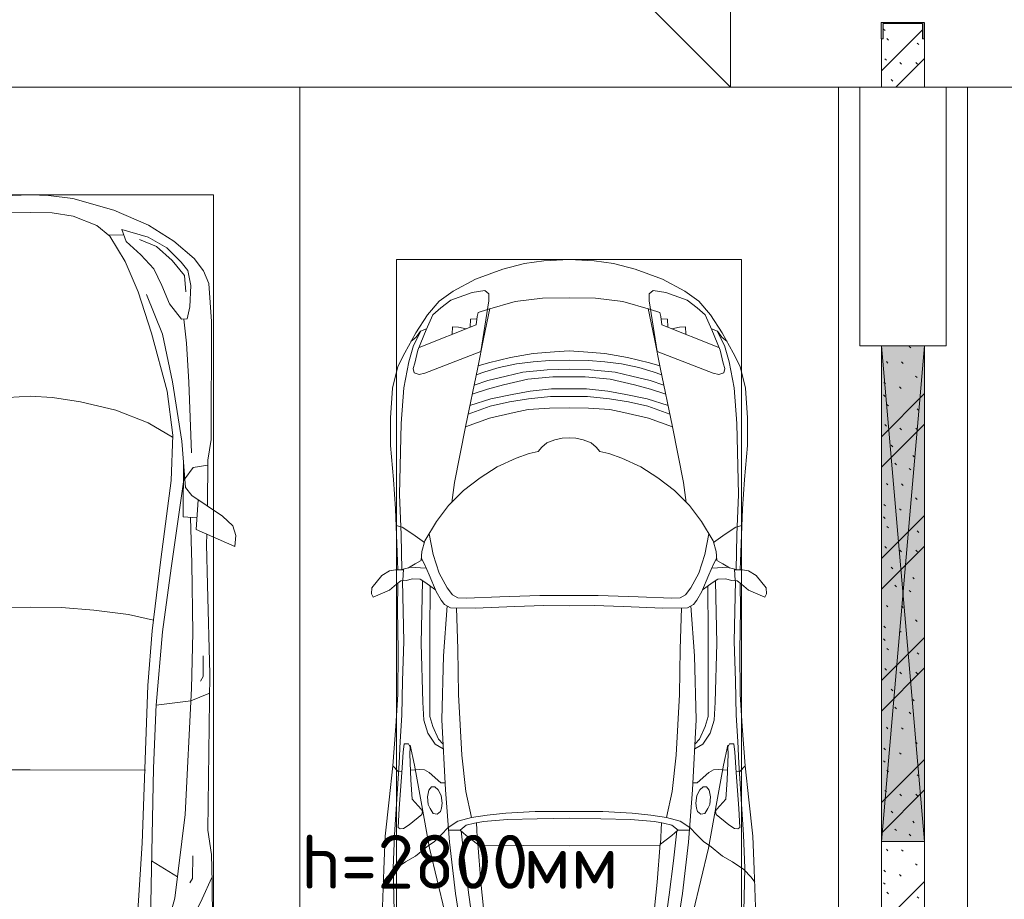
# Model space of a CAD drawing. Header units: millimetres. Extents: x -32229 to 192519, y -13689 to 125138.
# Tile 126 of 183: x 31136 to 35706, y 49182 to 53263. Entities that reach past the tile are written whole.
import ezdxf

# ---------------------------------------------------------------- set-up
doc = ezdxf.new("R2010")
doc.units = ezdxf.units.MM
for name, color, linetype, lineweight in [('A-DETL-GENF-OTLN', 7, 'Continuous', 18), ('A-FLOR-____-OTLN', 7, 'Continuous', 18), ('A-GLAZ-____-MCUT', 7, 'Continuous', 9), ('A-GLAZ-____-OTLN', 7, 'Continuous', 18), ('A-WALL-____-PATT', 7, 'Continuous', 40), ('C-PRKG-____-OTLN', 7, 'Continuous', 18), ('G-____-____-TEXT', 7, 'Continuous', 9), ('I-WALL-____-MCUT', 7, 'Continuous', 40), ('S-COLS-____-MCUT', 7, 'Continuous', 40), ('S-COLS-____-OTLN', 7, 'Continuous', 18)]:
    doc.layers.add(name, color=color, linetype=linetype, lineweight=lineweight)
doc.styles.add('ISOCPEUR', font='isocpeur.ttf', dxfattribs={"height": 250})
pattern_1 = [(135, (300.56, 377.28), (-565.6854, 6e-14), [10, -790]), (135, (349.8, 474.73), (-565.6854, 6e-14), [10, -790]), (135, (423.93, 473.06), (-565.6854, 6e-14), [10, -790]), (135, (229.92, 447.9), (-565.6854, 6e-14), [10, -790]), (135, (155.08, 447.9), (-565.6854, 6e-14), [10, -790]), (135, (114.9, 369.03), (-565.6854, 6e-14), [10, -790]), (135, (132.43, 285.8), (-565.6854, 6e-14), [10, -790]), (135, (214.66, 322), (-565.6854, 6e-14), [10, -790]), (135, (198.16, 261.88), (-565.6854, 6e-14), [10, -790]), (135, (45.2, 272.9), (-565.6854, 6e-14), [10, -790]), (135, (42.32, 336.16), (-565.6854, 6e-14), [10, -790]), (135, (92.26, 192.24), (-565.6854, 6e-14), [10, -790]), (135, (7.07, 149.2), (-565.6854, 6e-14), [10, -790]), (135, (80.6, 95.1), (-565.6854, 6e-14), [10, -790]), (135, (79.53, 36.94), (-565.6854, 6e-14), [10, -790]), (135, (153.87, 74.56), (-565.6854, 6e-14), [10, -790]), (135, (228.35, 124.8), (-565.6854, 6e-14), [10, -790]), (135, (279.75, 180.4), (-565.6854, 6e-14), [10, -790]), (135, (282.9, 31.63), (-565.6854, 6e-14), [10, -790]), (135, (377.38, 53.45), (-565.6854, 6e-14), [10, -790]), (135, (352.28, 102.7), (-565.6854, 6e-14), [10, -790]), (135, (354.05, 0), (-565.6854, 6e-14), [10, -790]), (135, (553.23, 16.45), (-565.6854, 6e-14), [10, -790]), (135, (542.38, 63.45), (-565.6854, 6e-14), [10, -790]), (135, (536.58, 239.3), (-565.6854, 6e-14), [10, -790]), (135, (475.85, 203.9), (-565.6854, 6e-14), [10, -790]), (135, (475.85, 316.54), (-565.6854, 6e-14), [10, -790]), (135, (520.8, 408.7), (-565.6854, 6e-14), [10, -790]), (135, (551.1, 470.8), (-565.6854, 6e-14), [10, -790]), (135, (235.25, 537.93), (-565.6854, 6e-14), [10, -790]), (135, (407.25, 547.65), (-565.6854, 6e-14), [10, -790]), (135, (94.5, 558.6), (-565.6854, 6e-14), [10, -790]), (135, (46.4, 532.3), (-565.6854, 6e-14), [10, -790]), (135, (85.56, 465.04), (-565.6854, 6e-14), [10, -790]), (135, (355.53, 181.14), (-565.6854, 6e-14), [10, -790]), (135, (362.23, 243.6), (-565.6854, 6e-14), [10, -790]), (135, (413.45, 344.1), (-565.6854, 6e-14), [10, -790]), (135, (286.3, 273.25), (-565.6854, 6e-14), [10, -790]), (135, (423.02, 263.72), (-565.6854, 6e-14), [10, -790]), (135, (162.94, 190.2), (-565.6854, 6e-14), [10, -790]), (135, (470.25, 120.93), (-565.6854, 6e-14), [10, -790]), (135, (484.48, 9.78), (-565.6854, 6e-14), [10, -790]), (45, (0, 212.13), (-565.6854, 0), []), (45, (212.13, 0), (-565.6854, 0), []), (45, (353.55, 0), (-565.6854, 0), []), (45, (0, 353.55), (-565.6854, 0), [])]

# ---------------------------------------------------------------- blocks, each defined once
blk = doc.blocks.new('АР_Машиноместо - 4900x2400_М__5300х2500_-V90--01 ЭЛ')
at = {"layer": 'A-DETL-GENF-OTLN', "color": 254, "lineweight": 13, "true_color": 0xd4d4d4}
for p, q in [((723.2, 3741.5), (786.9, 4128.3)), ((1776.8, 3741.5), (1713.1, 4128.3)), ((785.7, 3746.6), (819.4, 4000.8)), ((1714.3, 3746.6), (1680.6, 4000.8)), ((438.6, 3823.4), (434.2, 3623.7)), ((602.3, 3530.2), (673.6, 3827.1)), ((1897.7, 3530.2), (1826.4, 3827.1)), ((2061.4, 3823.4), (2065.8, 3623.7)), ((695.7, 3502.8), (723.2, 3741.5)), ((765.5, 3589.1), (785.7, 3746.6)), ((1734.5, 3589.1), (1714.3, 3746.6)), ((1804.3, 3502.8), (1776.8, 3741.5)), ((434.2, 3623.7), (439.5, 3468.5)), ((2065.8, 3623.7), (2060.5, 3468.5)), ((749.1, 3450.8), (765.5, 3589.1)), ((1750.9, 3450.8), (1734.5, 3589.1)), ((564, 3316.2), (602.3, 3530.2)), ((1936, 3316.2), (1897.7, 3530.2)), ((439.5, 3468.5), (462, 3136.6)), ((734.6, 3405.8), (688.5, 3435.5)), ((1765.4, 3405.8), (1811.5, 3435.5)), ((2060.5, 3468.5), (2038, 3136.6)), ((797.1, 3388.2), (734.6, 3405.8)), ((771.7, 3268.5), (797.1, 3388.2)), ((870, 3377.1), (797.1, 3388.2)), ((1630, 3377.1), (1702.9, 3388.2)), ((1702.9, 3388.2), (1765.4, 3405.8)), ((1728.3, 3268.5), (1702.9, 3388.2)), ((957.1, 3368.9), (870, 3377.1)), ((1093.5, 3360.7), (957.1, 3368.9)), ((1250, 3360.7), (1093.5, 3360.7)), ((1250, 3360.7), (1406.5, 3360.7)), ((1406.5, 3360.7), (1542.9, 3368.9)), ((1542.9, 3368.9), (1630, 3377.1)), ((532.7, 3145.9), (564, 3316.2)), ((1967.3, 3145.9), (1936, 3316.2)), ((752.8, 3099), (771.7, 3268.5)), ((1747.2, 3099), (1728.3, 3268.5)), ((462, 3136.6), (466.3, 3036.3)), ((512.5, 3053.2), (532.7, 3145.9)), ((1987.5, 3053.2), (1967.3, 3145.9)), ((2038, 3136.6), (2033.7, 3036.3)), ((629, 3048.1), (666.7, 3069.7)), ((737.8, 2818.3), (752.8, 3099)), ((1762.2, 2818.3), (1747.2, 3099)), ((1871, 3048.1), (1833.3, 3069.7)), ((466.3, 3036.3), (473.9, 2913.7)), ((595.2, 2997.9), (629, 3048.1)), ((1904.8, 2997.9), (1871, 3048.1)), ((2033.7, 3036.3), (2026.1, 2913.7)), ((575.7, 2937.4), (595.2, 2997.9)), ((1924.3, 2937.4), (1904.8, 2997.9)), ((571.6, 2853.3), (575.7, 2937.4)), ((1928.4, 2853.3), (1924.3, 2937.4)), ((473.9, 2913.7), (477.8, 2754.7)), ((2026.1, 2913.7), (2022.2, 2754.7)), ((564.4, 2580.5), (571.6, 2853.3)), ((1935.6, 2580.5), (1928.4, 2853.3)), ((733.8, 2606.7), (737.8, 2818.3)), ((1766.2, 2606.7), (1762.2, 2818.3)), ((477.8, 2754.7), (483.3, 2571.4)), ((2022.2, 2754.7), (2016.7, 2571.4)), ((728.4, 2415.7), (733.8, 2606.7)), ((1771.6, 2415.7), (1766.2, 2606.7)), ((483.3, 2571.4), (478, 2290)), ((570.6, 2291.4), (564.4, 2580.5)), ((1929.4, 2291.4), (1935.6, 2580.5)), ((2016.7, 2571.4), (2022, 2290)), ((471.8, 2077.7), (474.5, 2239.3)), ((2028.2, 2077.7), (2025.5, 2239.3)), ((462.8, 1889.5), (471.8, 2077.7)), ((2037.2, 1889.5), (2028.2, 2077.7)), ((470.9, 1561.4), (462.8, 1889.5)), ((2029.1, 1561.4), (2037.2, 1889.5)), ((483.4, 1395.6), (470.9, 1561.4)), ((2016.6, 1395.6), (2029.1, 1561.4)), ((507.4, 1274.3), (483.4, 1395.6)), ((1992.6, 1274.3), (2016.6, 1395.6)), ((527.9, 1198.6), (507.4, 1274.3)), ((1972.1, 1198.6), (1992.6, 1274.3)), ((561.7, 1132.1), (527.9, 1198.6)), ((818.8, 1102.9), (554, 1208.1)), ((1681.2, 1102.9), (1946, 1208.1)), ((1938.3, 1132.1), (1972.1, 1198.6)), ((709.1, 1112.7), (708.2, 1146.9)), ((1790.9, 1112.7), (1791.8, 1146.9)), ((737.7, 1113.6), (709.1, 1112.7)), ((772.6, 1121.3), (737.7, 1113.6)), ((792.9, 1076.2), (791.2, 1114.5)), ((824.1, 1063.7), (818.8, 1102.9)), ((1675.9, 1063.7), (1681.2, 1102.9)), ((1707.1, 1076.2), (1708.8, 1114.5)), ((1727.4, 1121.3), (1762.3, 1113.6)), ((1762.3, 1113.6), (1790.9, 1112.7)), ((823.3, 1074.4), (792.9, 1076.2)), ((827.7, 1045), (824.1, 1063.7)), ((1672.3, 1045), (1675.9, 1063.7)), ((1676.7, 1074.4), (1707.1, 1076.2)), ((871.3, 1031.9), (827.7, 1045)), ((1628.7, 1031.9), (1672.3, 1045))]:
    blk.add_line(p, q, dxfattribs=at)
at = {"layer": 'A-DETL-GENF-OTLN', "color": 253, "lineweight": 13, "true_color": 0xaaaaaa}
for p, q in [((863.9, 3917.5), (840.1, 3687.8)), ((1636.1, 3917.5), (1659.9, 3687.8)), ((384, 3802.9), (390.2, 3630)), ((2116, 3802.9), (2109.8, 3630)), ((403.8, 3665.5), (388.1, 3688.4)), ((438.6, 3629.8), (403.8, 3665.5)), ((840.1, 3687.8), (826.6, 3509.6)), ((1659.9, 3687.8), (1673.4, 3509.6)), ((2061.4, 3629.8), (2096.2, 3665.5)), ((2096.2, 3665.5), (2111.9, 3688.4)), ((390.2, 3630), (397.1, 3474.2)), ((491.4, 3594.2), (438.6, 3629.8)), ((2008.6, 3594.2), (2061.4, 3629.8)), ((2109.8, 3630), (2102.9, 3474.2)), ((537.9, 3567), (491.4, 3594.2)), ((598.3, 3518.6), (537.9, 3567)), ((1901.7, 3518.6), (1962.1, 3567)), ((1962.1, 3567), (2008.6, 3594.2)), ((1250, 3520.1), (827.2, 3517.2)), ((1250, 3520.1), (1672.8, 3517.2)), ((397.1, 3474.2), (415.7, 3305.9)), ((624.9, 3501.2), (598.3, 3518.6)), ((654.7, 3470.4), (624.9, 3501.2)), ((676.4, 3260.1), (695.7, 3502.8)), ((773.2, 3472.4), (825.6, 3512.1)), ((825.6, 3512.1), (821, 3413)), ((1674.4, 3512.1), (1679, 3413)), ((1726.8, 3472.4), (1674.4, 3512.1)), ((1823.6, 3260.1), (1804.3, 3502.8)), ((1845.3, 3470.4), (1875.1, 3501.2)), ((1875.1, 3501.2), (1901.7, 3518.6)), ((2102.9, 3474.2), (2084.3, 3305.9)), ((456.6, 3434.5), (466.2, 3441.1)), ((462.2, 3347.3), (456.6, 3434.5)), ((466.2, 3441.1), (481.5, 3439.1)), ((481.5, 3439.1), (508, 3422.8)), ((690.2, 3433.7), (654.7, 3470.4)), ((744.1, 3447.2), (691.3, 3447.2)), ((773, 3424.2), (744.1, 3447.2)), ((744.3, 3447), (773.2, 3472.4)), ((1755.7, 3447), (1726.8, 3472.4)), ((1727, 3424.2), (1755.7, 3447)), ((1755.7, 3447.2), (1808.7, 3447.2)), ((1809.8, 3433.7), (1845.3, 3470.4)), ((2018.5, 3439.1), (1992, 3422.8)), ((2033.8, 3441.1), (2018.5, 3439.1)), ((2043.4, 3434.5), (2033.8, 3441.1)), ((2037.8, 3347.3), (2043.4, 3434.5)), ((508, 3422.8), (566.8, 3375.1)), ((811.1, 3414.8), (773, 3424.2)), ((853.3, 3407.2), (811.1, 3414.8)), ((965.3, 3397.8), (853.3, 3407.2)), ((1102.5, 3394.3), (965.3, 3397.8)), ((1250, 3391.3), (1102.5, 3394.3)), ((1250, 3391.3), (1397.5, 3394.3)), ((1397.5, 3394.3), (1534.7, 3397.8)), ((1534.7, 3397.8), (1646.7, 3407.2)), ((1646.7, 3407.2), (1688.9, 3414.8)), ((1688.9, 3414.8), (1727, 3424.2)), ((1992, 3422.8), (1933.2, 3375.1)), ((474.8, 3179.9), (462.2, 3347.3)), ((564.6, 3349.7), (522.2, 3303.2)), ((569.7, 3360.7), (564.6, 3349.7)), ((566.8, 3375.1), (569.7, 3360.7)), ((597.1, 3327.4), (605.2, 3346.8)), ((605.2, 3346.8), (620, 3369.3)), ((620, 3369.3), (638.7, 3372.5)), ((638.7, 3372.5), (654.1, 3360.7)), ((654.1, 3360.7), (658.7, 3344.5)), ((658.7, 3344.5), (661.1, 3321.2)), ((1841.3, 3344.5), (1838.9, 3321.2)), ((1845.9, 3360.7), (1841.3, 3344.5)), ((1861.3, 3372.5), (1845.9, 3360.7)), ((1880, 3369.3), (1861.3, 3372.5)), ((1894.8, 3346.8), (1880, 3369.3)), ((1902.9, 3327.4), (1894.8, 3346.8)), ((1933.2, 3375.1), (1930.3, 3360.7)), ((1930.3, 3360.7), (1935.4, 3349.7)), ((1935.4, 3349.7), (1977.8, 3303.2)), ((2025.2, 3179.9), (2037.8, 3347.3)), ((415.7, 3305.9), (432.8, 3149.3)), ((522.2, 3303.2), (515.3, 3213.7)), ((593.6, 3292.5), (597.1, 3327.4)), ((599.8, 3262.3), (593.6, 3292.5)), ((661.1, 3321.2), (657.2, 3286.3)), ((1838.9, 3321.2), (1842.8, 3286.3)), ((1900.2, 3262.3), (1906.4, 3292.5)), ((1906.4, 3292.5), (1902.9, 3327.4)), ((1977.8, 3303.2), (1984.7, 3213.7)), ((2084.3, 3305.9), (2067.1, 3148.3)), ((612.1, 3245.7), (599.8, 3262.3)), ((626.8, 3246.1), (612.1, 3245.7)), ((643.2, 3259.9), (626.8, 3246.1)), ((657.2, 3286.3), (643.2, 3259.9)), ((659.3, 2936), (676.4, 3260.1)), ((1840.7, 2936), (1823.6, 3260.1)), ((1842.8, 3286.3), (1856.8, 3259.9)), ((1856.8, 3259.9), (1873.2, 3246.1)), ((1873.2, 3246.1), (1887.9, 3245.7)), ((1887.9, 3245.7), (1900.2, 3262.3)), ((515.3, 3213.7), (510.9, 3094.6)), ((654.5, 3228.1), (601.7, 3179.4)), ((674.6, 3227.6), (654.5, 3228.1)), ((1825.4, 3227.6), (1845.5, 3228.1)), ((1845.5, 3228.1), (1898.3, 3179.4)), ((1984.7, 3213.7), (1989.1, 3094.6)), ((456.9, 3174.2), (432.9, 3148.3)), ((475.2, 3173.5), (456.9, 3174.2)), ((480.8, 3085), (474.8, 3179.9)), ((558.4, 3165.4), (513.6, 3168)), ((579.5, 3167.7), (558.4, 3165.4)), ((601.7, 3179.4), (579.5, 3167.7)), ((1898.3, 3179.4), (1920.5, 3167.7)), ((1920.5, 3167.7), (1941.6, 3165.4)), ((1941.6, 3165.4), (1986.4, 3168)), ((2019.2, 3085), (2025.2, 3179.9)), ((2024.8, 3173.5), (2043.1, 3174.2)), ((2043.1, 3174.2), (2067.1, 3148.3)), ((432.8, 3149.3), (446, 2964.8)), ((2067.2, 3149.3), (2054, 2964.8)), ((485.6, 3046.1), (480.8, 3085)), ((510.9, 3094.6), (512.2, 3061.4)), ((1989.1, 3094.6), (1987.8, 3061.4)), ((2014.4, 3046.1), (2019.2, 3085)), ((504.5, 3046.6), (485.6, 3046.1)), ((512.2, 3061.4), (504.5, 3046.6)), ((643.6, 3024.6), (618.7, 2966.7)), ((665.1, 3046.1), (643.6, 3024.6)), ((1834.9, 3046.1), (1856.4, 3024.6)), ((1856.4, 3024.6), (1881.3, 2966.7)), ((1987.8, 3061.4), (1995.5, 3046.6)), ((1995.5, 3046.6), (2014.4, 3046.1)), ((446, 2964.8), (456.1, 2818.3)), ((618.7, 2966.7), (604.4, 2919.4)), ((667.8, 2638.3), (659.3, 2936)), ((1832.2, 2638.3), (1840.7, 2936)), ((1881.3, 2966.7), (1895.6, 2919.4)), ((2054, 2964.8), (2043.9, 2818.3)), ((604.4, 2919.4), (604.4, 2850.8)), ((1895.6, 2919.4), (1895.6, 2850.8)), ((604.4, 2850.8), (603.5, 2534.3)), ((1895.6, 2850.8), (1896.5, 2534.3)), ((456.1, 2818.3), (456.8, 2613.6)), ((2043.9, 2818.3), (2043.2, 2613.6)), ((456.8, 2613.6), (454.5, 2423.6)), ((684.8, 2406.5), (667.8, 2638.3)), ((1815.2, 2406.5), (1832.2, 2638.3)), ((2043.2, 2613.6), (2045.5, 2423.6)), ((603.5, 2534.3), (606.1, 2314.9)), ((1896.5, 2534.3), (1893.9, 2314.9)), ((454.5, 2423.6), (456, 2301.1)), ((2045.5, 2423.6), (2044, 2301.1)), ((656.7, 2380.3), (633.8, 2340.5)), ((672.8, 2399.7), (656.7, 2380.3)), ((700.6, 2415.4), (672.8, 2399.7)), ((813.8, 2416.7), (700.6, 2415.4)), ((999.2, 2409.3), (813.8, 2416.7)), ((1132.7, 2404.6), (999.2, 2409.3)), ((1250, 2406.6), (1132.7, 2404.6)), ((1250, 2406.6), (1367.3, 2404.6)), ((1367.3, 2404.6), (1500.8, 2409.3)), ((1500.8, 2409.3), (1686.2, 2416.7)), ((1686.2, 2416.7), (1799.4, 2415.4)), ((1799.4, 2415.4), (1827.2, 2399.7)), ((1827.2, 2399.7), (1843.3, 2380.3)), ((1843.3, 2380.3), (1866.2, 2340.5)), ((341.2, 2366.2), (333.1, 2350.6)), ((333.1, 2350.6), (335.2, 2322.3)), ((384.4, 2347.9), (341.2, 2366.2)), ((417.4, 2333.8), (384.4, 2347.9)), ((449.8, 2306.1), (417.4, 2333.8)), ((630.6, 2332.9), (580.6, 2296)), ((633.8, 2340.5), (600.8, 2263)), ((710, 2355.4), (685.1, 2322.3)), ((734.3, 2368.8), (710, 2355.4)), ((772.7, 2371.5), (734.3, 2368.8)), ((929.1, 2364.1), (772.7, 2371.5)), ((1115.2, 2358.7), (929.1, 2364.1)), ((1250, 2357.8), (1115.2, 2358.7)), ((1250, 2357.8), (1384.8, 2358.7)), ((1384.8, 2358.7), (1570.9, 2364.1)), ((1570.9, 2364.1), (1727.3, 2371.5)), ((1727.3, 2371.5), (1765.7, 2368.8)), ((1765.7, 2368.8), (1790, 2355.4)), ((1790, 2355.4), (1814.9, 2322.3)), ((1866.2, 2340.5), (1899.2, 2263)), ((1869.4, 2332.9), (1919.4, 2296)), ((2050.2, 2306.1), (2082.6, 2333.8)), ((2082.6, 2333.8), (2115.6, 2347.9)), ((2115.6, 2347.9), (2158.8, 2366.2)), ((2158.8, 2366.2), (2166.9, 2350.6)), ((2166.9, 2350.6), (2164.8, 2322.3)), ((335.2, 2322.3), (381.7, 2266.4)), ((470, 2290), (449.8, 2306.1)), ((493.6, 2288.6), (470, 2290)), ((482, 2235.6), (479.1, 2288.7)), ((523.3, 2281.2), (493.6, 2288.6)), ((580.6, 2296), (559, 2282.6)), ((685.1, 2322.3), (647.3, 2254.2)), ((1814.9, 2322.3), (1852.7, 2254.2)), ((1919.4, 2296), (1941, 2282.6)), ((1976.7, 2281.2), (2006.4, 2288.6)), ((2006.4, 2288.6), (2030, 2290)), ((2018, 2235.6), (2020.9, 2288.7)), ((2030, 2290), (2050.2, 2306.1)), ((2164.8, 2322.3), (2118.3, 2266.4)), ((381.7, 2266.4), (417.4, 2243.4)), ((417.4, 2243.4), (445.1, 2238.7)), ((445.1, 2238.7), (481.8, 2239.5)), ((505.1, 2230), (467.5, 2239.2)), ((559, 2282.6), (523.3, 2281.2)), ((600.8, 2263), (579.9, 2213.8)), ((647.3, 2254.2), (619.7, 2168.6)), ((1852.7, 2254.2), (1880.3, 2168.6)), ((1899.2, 2263), (1920.1, 2213.8)), ((1941, 2282.6), (1976.7, 2281.2)), ((1994.9, 2230), (2032.5, 2239.2)), ((2054.9, 2238.7), (2018.2, 2239.5)), ((2082.6, 2243.4), (2054.9, 2238.7)), ((2118.3, 2266.4), (2082.6, 2243.4)), ((453, 2159.1), (455, 2238.9)), ((536.7, 2211.8), (505.1, 2230)), ((586.6, 2231.3), (510.1, 2227.1)), ((564.3, 2195.4), (536.7, 2211.8)), ((567.1, 2153.8), (564.3, 2195.4)), ((579.9, 2213.8), (564.9, 2186.5)), ((1913.4, 2231.3), (1989.9, 2227.1)), ((1920.1, 2213.8), (1935.1, 2186.5)), ((1932.9, 2153.8), (1935.7, 2195.4)), ((1935.7, 2195.4), (1963.3, 2211.8)), ((1963.3, 2211.8), (1994.9, 2230)), ((2047, 2159.1), (2045, 2238.9)), ((444.9, 1956.8), (453, 2159.1)), ((580.7, 2105.7), (567.1, 2153.8)), ((619.7, 2168.6), (600.3, 2072.7)), ((1880.3, 2168.6), (1899.7, 2072.7)), ((1919.3, 2105.7), (1932.9, 2153.8)), ((2055.1, 1956.8), (2047, 2159.1)), ((578.8, 2112.6), (525.5, 2074.6)), ((634.6, 2015), (580.7, 2105.7)), ((1865.4, 2015), (1919.3, 2105.7)), ((1921.2, 2112.6), (1974.5, 2074.6)), ((525.5, 2074.6), (475.1, 2041)), ((1974.5, 2074.6), (2024.9, 2041)), ((475.1, 2041), (447.5, 2034.4)), ((690.7, 1941.6), (634.6, 2015)), ((1809.3, 1941.6), (1865.4, 2015)), ((2024.9, 2041), (2052.5, 2034.4)), ((434.8, 1820.7), (444.9, 1956.8)), ((761.1, 1871.7), (690.7, 1941.6)), ((718.3, 1834.2), (705.7, 1926.7)), ((1738.9, 1871.7), (1809.3, 1941.6)), ((1781.7, 1834.2), (1794.3, 1926.7)), ((2065.2, 1820.7), (2055.1, 1956.8)), ((770, 1576.5), (718.3, 1834.2)), ((837.5, 1812.1), (761.1, 1871.7)), ((1662.5, 1812.1), (1738.9, 1871.7)), ((1730, 1576.5), (1781.7, 1834.2)), ((422, 1662.9), (434.8, 1820.7)), ((917, 1761.1), (837.5, 1812.1)), ((1583, 1761.1), (1662.5, 1812.1)), ((2078, 1662.9), (2065.2, 1820.7)), ((1004.2, 1721.4), (917, 1761.1)), ((1495.8, 1721.4), (1583, 1761.1)), ((1064.9, 1700.5), (1004.2, 1721.4)), ((1107.2, 1689.8), (1064.9, 1700.5)), ((1392.8, 1689.8), (1435.1, 1700.5)), ((1435.1, 1700.5), (1495.8, 1721.4)), ((422, 1534.1), (422, 1662.9)), ((1123.5, 1670.9), (1107.2, 1689.8)), ((1147.5, 1650.5), (1123.5, 1670.9)), ((1184.7, 1635.7), (1147.5, 1650.5)), ((1315.3, 1635.7), (1352.5, 1650.5)), ((1352.5, 1650.5), (1376.5, 1670.9)), ((1376.5, 1670.9), (1392.8, 1689.8)), ((2078, 1534.1), (2078, 1662.9)), ((1217.8, 1629.1), (1184.7, 1635.7)), ((1217.8, 1629.1), (1250, 1626.8)), ((1282.2, 1629.1), (1250, 1626.8)), ((1282.2, 1629.1), (1315.3, 1635.7)), ((826.8, 1300.9), (770, 1576.5)), ((881.7, 1536.4), (770, 1576.5)), ((1618.3, 1536.4), (1730, 1576.5)), ((1673.2, 1300.9), (1730, 1576.5)), ((430.8, 1396.6), (422, 1534.1)), ((884.3, 1480.8), (782, 1518.1)), ((994.9, 1509.3), (881.7, 1536.4)), ((1060, 1496.1), (994.9, 1509.3)), ((1440, 1496.1), (1505.1, 1509.3)), ((1505.1, 1509.3), (1618.3, 1536.4)), ((1615.7, 1480.8), (1718, 1518.1)), ((2069.2, 1396.6), (2078, 1534.1)), ((887, 1446.5), (790.4, 1477.3)), ((973.4, 1459.7), (884.3, 1480.8)), ((1159.3, 1489.1), (1060, 1496.1)), ((1250, 1488.3), (1159.3, 1489.1)), ((1250, 1488.3), (1340.7, 1489.1)), ((1340.7, 1489.1), (1440, 1496.1)), ((1526.6, 1459.7), (1615.7, 1480.8)), ((1613, 1446.5), (1709.6, 1477.3)), ((871.4, 1401.1), (800.5, 1424.6)), ((986.2, 1425.6), (887, 1446.5)), ((1061.9, 1445.7), (973.4, 1459.7)), ((1070, 1410.4), (986.2, 1425.6)), ((1163.9, 1435.1), (1061.9, 1445.7)), ((1250, 1435.1), (1163.9, 1435.1)), ((1250, 1435.1), (1336.1, 1435.1)), ((1336.1, 1435.1), (1438.1, 1445.7)), ((1430, 1410.4), (1513.8, 1425.6)), ((1438.1, 1445.7), (1526.6, 1459.7)), ((1513.8, 1425.6), (1613, 1446.5)), ((1628.6, 1401.1), (1699.5, 1424.6)), ((455.7, 1296.1), (430.8, 1396.6)), ((873.8, 1361.2), (809.9, 1383.1)), ((945.3, 1380.6), (871.4, 1401.1)), ((1059, 1354.8), (945.3, 1380.6)), ((1168.3, 1399.8), (1070, 1410.4)), ((1250, 1400.1), (1168.3, 1399.8)), ((1250, 1400.1), (1331.7, 1399.8)), ((1331.7, 1399.8), (1430, 1410.4)), ((1441, 1354.8), (1554.7, 1380.6)), ((1554.7, 1380.6), (1628.6, 1401.1)), ((1626.2, 1361.2), (1690.1, 1383.1)), ((2044.3, 1296.1), (2069.2, 1396.6)), ((527.2, 1305.2), (531.8, 1326)), ((531.8, 1326), (554.4, 1333.3)), ((554.4, 1333.3), (580.7, 1327.1)), ((580.7, 1327.1), (841.1, 1225.9)), ((859.1, 1321.2), (819.9, 1334.4)), ((958.3, 1341.1), (873.8, 1361.2)), ((1035, 1323.2), (958.3, 1341.1)), ((1174.5, 1344.2), (1059, 1354.8)), ((1250, 1344.9), (1174.5, 1344.2)), ((1250, 1344.9), (1325.5, 1344.2)), ((1325.5, 1344.2), (1441, 1354.8)), ((1465, 1323.2), (1541.7, 1341.1)), ((1541.7, 1341.1), (1626.2, 1361.2)), ((1640.9, 1321.2), (1680.1, 1334.4)), ((1919.3, 1327.1), (1658.9, 1225.9)), ((1945.6, 1333.3), (1919.3, 1327.1)), ((1968.2, 1326), (1945.6, 1333.3)), ((1972.8, 1305.2), (1968.2, 1326)), ((487.4, 1232.1), (455.7, 1296.1)), ((535, 1280.6), (527.2, 1305.2)), ((548.2, 1220.1), (535, 1280.6)), ((853.8, 1167.4), (826.8, 1300.9)), ((876.3, 1278.7), (828.3, 1293.7)), ((925.2, 1301.6), (859.1, 1321.2)), ((1007.1, 1283.7), (925.2, 1301.6)), ((1083.6, 1274.6), (1007.1, 1283.7)), ((1148.3, 1312.4), (1035, 1323.2)), ((1250, 1309.3), (1148.3, 1312.4)), ((1250, 1309.3), (1351.7, 1312.4)), ((1351.7, 1312.4), (1465, 1323.2)), ((1416.4, 1274.6), (1492.9, 1283.7)), ((1492.9, 1283.7), (1574.8, 1301.6)), ((1574.8, 1301.6), (1640.9, 1321.2)), ((1623.7, 1278.7), (1671.7, 1293.7)), ((1646.2, 1167.4), (1673.2, 1300.9)), ((1951.8, 1220.1), (1965, 1280.6)), ((1965, 1280.6), (1972.8, 1305.2)), ((2012.6, 1232.1), (2044.3, 1296.1)), ((978.6, 1254.6), (876.3, 1278.7)), ((1084.1, 1236), (978.6, 1254.6)), ((1159.1, 1267.9), (1083.6, 1274.6)), ((1182.5, 1227.5), (1084.1, 1236)), ((1250, 1266.6), (1159.1, 1267.9)), ((1250, 1266.6), (1340.9, 1267.9)), ((1317.5, 1227.5), (1415.9, 1236)), ((1340.9, 1267.9), (1416.4, 1274.6)), ((1415.9, 1236), (1521.4, 1254.6)), ((1521.4, 1254.6), (1623.7, 1278.7)), ((539.3, 1140.4), (487.4, 1232.1)), ((586.9, 1126.3), (548.2, 1220.1)), ((841.1, 1225.9), (877.7, 991.4)), ((1250, 1223.7), (1182.5, 1227.5)), ((1250, 1223.7), (1317.5, 1227.5)), ((1658.9, 1225.9), (1622.3, 991.4)), ((1913.1, 1126.3), (1951.8, 1220.1)), ((1960.7, 1140.4), (2012.6, 1232.1)), ((540.4, 1159.6), (516.2, 1180.5)), ((561.3, 1132.6), (540.4, 1159.6)), ((882.6, 1027.5), (853.8, 1167.4)), ((1617.4, 1027.5), (1646.2, 1167.4)), ((1938.7, 1132.6), (1959.6, 1159.6)), ((1959.6, 1159.6), (1983.8, 1180.5)), ((593.2, 1056.8), (539.3, 1140.4)), ((589, 1121.6), (561.3, 1132.6)), ((617.9, 1057.3), (586.9, 1126.3)), ((1882.1, 1057.3), (1913.1, 1126.3)), ((1906.8, 1056.8), (1960.7, 1140.4)), ((1911, 1121.6), (1938.7, 1132.6)), ((647.2, 992.8), (593.2, 1056.8)), ((654.7, 1024.4), (617.9, 1057.3)), ((1845.3, 1024.4), (1882.1, 1057.3)), ((1852.8, 992.8), (1906.8, 1056.8)), ((700.9, 989.1), (655, 1024.3)), ((1000.2, 994.5), (871.4, 1031.3)), ((1499.8, 994.5), (1628.6, 1031.3)), ((1799.1, 989.1), (1845, 1024.3)), ((711.9, 946.2), (647.2, 992.8)), ((800.1, 952.6), (700.9, 989.1)), ((877.7, 991.4), (877.7, 958.9)), ((1127.4, 979.8), (1000.2, 994.5)), ((1250, 977.6), (1127.4, 979.8)), ((1250, 977.6), (1372.6, 979.8)), ((1372.6, 979.8), (1499.8, 994.5)), ((1622.3, 991.4), (1622.3, 958.9)), ((1699.9, 952.6), (1799.1, 989.1)), ((1788.1, 946.2), (1852.8, 992.8)), ((815.8, 891), (711.9, 946.2)), ((859, 944.1), (800.1, 952.6)), ((877.7, 958.9), (859, 944.1)), ((1622.3, 958.9), (1641, 944.1)), ((1641, 944.1), (1699.9, 952.6)), ((1684.2, 891), (1788.1, 946.2)), ((943.3, 845.1), (815.8, 891)), ((1556.7, 845.1), (1684.2, 891)), ((1044.2, 818.6), (943.3, 845.1)), ((1455.8, 818.6), (1556.7, 845.1)), ((1132.7, 806), (1044.2, 818.6)), ((1250, 800), (1132.7, 806)), ((1250, 800), (1367.3, 806)), ((1367.3, 806), (1455.8, 818.6))]:
    blk.add_line(p, q, dxfattribs=at)
at = {"layer": 'C-PRKG-____-OTLN', "color": 253, "lineweight": 13, "true_color": 0xaaaaaa}
for p, q in [((0, 0), (0, 4400.3)), ((450, 800), (450, 4400.3)), ((2050, 800), (2050, 4400.3)), ((2500, 0), (2500, 4400.3)), ((450, 800), (2050, 800)), ((2500, 0), (0, 0))]:
    blk.add_line(p, q, dxfattribs=at)
blk = doc.blocks.new('АР_Машиноместо - 5300x2500_С-V89--01 ЭЛ')
at = {"layer": 'A-DETL-GENF-OTLN', "color": 253, "lineweight": 13, "true_color": 0xaaaaaa}
for p, q in [((1250, -500), (1165.1, -503.1)), ((1250, -500), (1334.9, -503.1)), ((1334.9, -503.1), (1447.4, -517.5)), ((1447.4, -517.5), (1638.2, -571.6)), ((1250, -581.6), (1148.8, -583)), ((1250, -581.6), (1351.2, -583)), ((1351.2, -583), (1449.3, -599.4)), ((1638.2, -571.6), (1798.2, -640.4)), ((1449.3, -599.4), (1558.6, -642.2)), ((1558.6, -642.2), (1618.5, -691.6)), ((1695.5, -715.7), (1675.4, -660.9)), ((1675.4, -660.9), (1796.5, -696.4)), ((1798.2, -640.4), (1915.6, -714.6)), ((1611.6, -685.9), (1684.8, -686.6)), ((1618.5, -691.6), (1690.9, -809.4)), ((1762.5, -778.3), (1695.5, -715.7)), ((1796.5, -696.4), (1883.5, -746.4)), ((1915.6, -714.6), (2011, -795.6)), ((1883.5, -746.4), (1950, -812.3)), ((1690.9, -809.4), (1750.8, -950.3)), ((1822.6, -843.7), (1762.5, -778.3)), ((1950, -812.3), (1980.9, -851.5)), ((2011, -795.6), (2054.1, -853.1)), ((1860.9, -920), (1822.6, -843.7)), ((1980.9, -851.5), (1994.3, -920)), ((2054.1, -853.1), (2079.1, -910.7)), ((2079.1, -910.7), (2090.5, -1087)), ((1750.8, -950.3), (1812.6, -1141)), ((1896.6, -1004.8), (1860.9, -920)), ((1994.3, -920), (1989.8, -1018.7)), ((1951.5, -1076.2), (1896.6, -1004.8)), ((1989.8, -1018.7), (1978.5, -1074.5)), ((1978.5, -1074.5), (1951.5, -1076.2)), ((2090.5, -1087), (2089.4, -1634.2)), ((1812.6, -1141), (1884.6, -1410.3)), ((1884.6, -1410.3), (1910.6, -1615.5)), ((1146.9, -1439.4), (1250, -1434.1)), ((1353.1, -1439.4), (1250, -1434.1)), ((1483.4, -1459.9), (1353.1, -1439.4)), ((1647.2, -1499), (1483.4, -1459.9)), ((1796.4, -1557.1), (1647.2, -1499)), ((1909.6, -1624.3), (1796.4, -1557.1)), ((1910.6, -1615.5), (1904.2, -1824.8)), ((1953.5, -1642.6), (1969.4, -1857.6)), ((2089.4, -1634.2), (2073.5, -1730.9)), ((1959.1, -1993.7), (1960.2, -1733.1)), ((2073.5, -1730.9), (2072.5, -1943)), ((1966.4, -1816.8), (2005, -1765.3)), ((2005, -1765.3), (2073.4, -1753.4)), ((1904.2, -1824.8), (1855.4, -2191.8)), ((1903, -2231), (1965, -1798.3)), ((1969.4, -1857.6), (1999.4, -1894.5)), ((1999.4, -1894.5), (2142.2, -1990.1)), ((2020.1, -2052.9), (2029, -1914.3)), ((1959.1, -1993.7), (2023.7, -1997.9)), ((1994.1, -1996), (2000, -2210.1)), ((2142.2, -1990.1), (2190.5, -2036.1)), ((2198.6, -2130.5), (2020.1, -2052.9)), ((2190.5, -2036.1), (2203.2, -2079.9)), ((2067.7, -2119.9), (2069.3, -2073.9)), ((2203.2, -2079.9), (2198.6, -2130.5)), ((2071.8, -2308.5), (2067.7, -2119.9)), ((1855.4, -2191.8), (1815.8, -2522.3)), ((1863.4, -2526.5), (1903, -2231)), ((2000, -2210.1), (2004.3, -2532.3)), ((2082.5, -2723), (2071.8, -2308.5)), ((1815.8, -2522.3), (1795.1, -2775.5)), ((1863.4, -2526.5), (1834.2, -2867.4)), ((2004.3, -2532.3), (1998.6, -2789.7)), ((2052.2, -2638.7), (2052.2, -2733.7)), ((2052.2, -2733.7), (2040.3, -2756.2)), ((2073.5, -3446.8), (2082.5, -2723)), ((1795.1, -2775.5), (1768.8, -3507.6)), ((1998.6, -2789.7), (1969.1, -3374.8)), ((1994.9, -2846.9), (2079.1, -2813.3)), ((1834.4, -2864.6), (1821.3, -3159.5)), ((1834.2, -2867.4), (1994.9, -2846.9)), ((1821.3, -3159.5), (1810.7, -3705.5)), ((1969.1, -3374.8), (1921.3, -3762.9)), ((2090.5, -3560), (2073.5, -3446.8)), ((1768.8, -3507.6), (1747.8, -3845.6)), ((2094.4, -3688.5), (2090.5, -3560)), ((1812.9, -3588.8), (1933.5, -3663.9)), ((2004.5, -3566.1), (2003.2, -3671.6)), ((2003.2, -3671.6), (1989.9, -3691.5)), ((2091.8, -3667), (2046.9, -3766.3)), ((2096.6, -3968), (2094.4, -3688.5)), ((1810.7, -3705.5), (1800.3, -4345.5)), ((1921.3, -3762.9), (1861.3, -3975.4)), ((2046.9, -3766.3), (2021.6, -3819.3))]:
    blk.add_line(p, q, dxfattribs=at)
at = {"layer": 'A-DETL-GENF-OTLN', "color": 254, "lineweight": 13, "true_color": 0xd4d4d4}
for p, q in [((1757.4, -707.8), (1835.3, -739.9)), ((1835.3, -739.9), (1908.3, -805)), ((1908.3, -805), (1965.5, -874.4)), ((1965.5, -874.4), (1971.9, -949.5)), ((1789.8, -962.8), (1863.3, -1146)), ((1962.6, -1076.1), (1975.1, -1188.6)), ((1863.3, -1146), (1909.7, -1367.8)), ((1975.1, -1188.6), (1986.1, -1368.9)), ((1909.7, -1367.8), (1953.5, -1642.6)), ((1986.1, -1368.9), (1997.7, -1696.3)), ((1105.5, -2413.7), (1250, -2412.9)), ((1394.5, -2413.7), (1250, -2412.9)), ((1544.3, -2426.8), (1394.5, -2413.7)), ((1705.4, -2446), (1544.3, -2426.8)), ((1822.1, -2473), (1705.4, -2446)), ((715.1, -3168.3), (1250, -3167.3)), ((1784.9, -3168.3), (1250, -3167.3))]:
    blk.add_line(p, q, dxfattribs=at)
at = {"layer": 'C-PRKG-____-OTLN', "color": 253, "lineweight": 13, "true_color": 0xaaaaaa}
for p, q in [((2500, 0), (0, 0)), ((2500, 0), (2500, -4400.3)), ((400, -500), (2100, -500)), ((2100, -500), (2100, -4400.3))]:
    blk.add_line(p, q, dxfattribs=at)
blk = doc.blocks.new('АР_Машиноместо - 4900x2400_М__5300х2500_-V92--01 ЭЛ')
at = {"layer": 'C-PRKG-____-OTLN', "color": 253, "lineweight": 13, "true_color": 0xaaaaaa}
for p, q in [((2500, 0), (0, 0)), ((0, 0), (0, -4400.3))]:
    blk.add_line(p, q, dxfattribs=at)
blk = doc.blocks.new('АР_Отверстие прямоугольное - ОВВ-4898534--01 ЭЛ')
at = {"layer": 'A-GLAZ-____-OTLN', "lineweight": 13, "true_color": 0xf0f0f0}
blk.add_hatch(color=7, dxfattribs=at).paths.add_polyline_path([(1275, 100), (-1025, 100), (-1025, -100), (1275, -100)])
at = {"layer": 'A-GLAZ-____-MCUT', "color": 253, "lineweight": 13, "true_color": 0xaaaaaa}
for p, q in [((-1025, 100), (-1025, -100)), ((1275, 100), (1275, -100))]:
    blk.add_line(p, q, dxfattribs=at)
at = {"layer": 'A-GLAZ-____-OTLN', "color": 253, "lineweight": 5, "true_color": 0xaaaaaa}
for p, q in [((1275, 100), (-1025, -100)), ((-1025, 100), (1275, -100))]:
    blk.add_line(p, q, dxfattribs=at)
at = {"layer": 'A-GLAZ-____-OTLN', "color": 253, "lineweight": 13, "true_color": 0xaaaaaa}
for p, q in [((1275, 100), (-1025, 100)), ((-1025, 100), (-1025, -100)), ((1275, -100), (1275, 100)), ((-1025, -100), (1275, -100))]:
    blk.add_line(p, q, dxfattribs=at)
blk = doc.blocks.new('АР_Фахверк_ _Швеллер полки параллельные_ - 20П-6181214--01 ЭЛ')
at = {"layer": 'S-COLS-____-OTLN', "lineweight": 15, "true_color": 0xaaaaaa}
blk.add_hatch(color=253, dxfattribs=at).paths.add_polyline_path([(53, -100), (53, -91), (-17.8, -91), (-17.8, 91), (53, 91), (53, 100), (-23, 100), (-23, -100)])
at = {"layer": 'S-COLS-____-MCUT', "color": 253, "lineweight": 15, "true_color": 0xaaaaaa}
for p, q in [((53, 100), (-23, 100)), ((-23, 100), (-23, -100)), ((53, 91), (53, 100)), ((-17.8, -91), (-17.8, 91)), ((-17.8, 91), (53, 91)), ((53, -91), (-17.8, -91)), ((53, -100), (53, -91)), ((-23, -100), (53, -100))]:
    blk.add_line(p, q, dxfattribs=at)
blk = doc.blocks.new('Наметкина 10_РД_АР_П_отсоединено_rvt-1--01 ЭЛ')
at = {"layer": 'A-WALL-____-PATT', "lineweight": 5, "true_color": 0xaaaaaa}
h = blk.add_hatch(dxfattribs=at)
h.set_pattern_fill('FP_6', color=253, style=0, pattern_type=2)
h.set_pattern_definition(pattern_1)
h.paths.add_polyline_path([(35335.3, 52950), (35334.3, 53174), (35325.3, 53174), (35325.3, 53244.8), (35143.3, 53244.8), (35143.3, 53174), (35135.3, 53174), (35135.3, 52950), (35334.3, 52950)])
h = blk.add_hatch(dxfattribs=at)
h.set_pattern_fill('FP_6', color=253, style=0, pattern_type=2)
h.set_pattern_definition(pattern_1)
h.paths.add_polyline_path([(35335.3, 47900), (35335.3, 48449.7), (35135.3, 48449.7), (35135.3, 47900)])
h.paths.add_polyline_path([(35135.3, 48549.7), (35335.3, 48549.7), (35335.3, 51750), (35135.3, 51750), (35135.3, 48580)])
at = {"layer": 'A-FLOR-____-OTLN', "color": 253, "lineweight": 13, "true_color": 0xaaaaaa}
for p, q in [((31535.6, 55849.7), (34435.3, 52950)), ((34435.3, 55849.7), (34435.3, 52950)), ((34435.3, 55849.7), (34435.3, 52950)), ((34435.3, 52950), (27335.3, 52950)), ((35035.3, 52950), (27335.3, 52950)), ((34435.3, 52950), (35035.3, 52950)), ((43135.3, 52950), (35435.3, 52950)), ((35435.3, 52950), (36035.3, 52950)), ((35135.3, 51750), (35035.3, 51750)), ((35435.3, 51750), (35335.3, 51750))]:
    blk.add_line(p, q, dxfattribs=at)
at = {"layer": 'I-WALL-____-MCUT', "color": 253, "lineweight": 13, "true_color": 0xaaaaaa}
for p, q in [((35335.3, 52950), (35335.3, 53250)), ((35135.3, 53174), (35135.3, 52950)), ((35135.3, 52950), (35335.3, 52950)), ((35135.3, 51750), (35135.3, 49450)), ((35335.3, 51750), (35135.3, 51750)), ((35335.3, 49450), (35335.3, 51750)), ((35135.3, 49450), (35135.3, 48580)), ((35335.3, 48580), (35335.3, 49450))]:
    blk.add_line(p, q, dxfattribs=at)
at = {"layer": 'S-COLS-____-MCUT', "color": 253, "lineweight": 15, "true_color": 0xaaaaaa}
for p, q in [((35435.3, 52950), (35035.3, 52950)), ((35035.3, 52950), (35035.3, 51750)), ((35435.3, 51750), (35435.3, 52950)), ((35035.3, 51750), (35135.3, 51750)), ((35135.3, 51750), (35335.3, 51750)), ((35335.3, 51750), (35435.3, 51750))]:
    blk.add_line(p, q, dxfattribs=at)
at = {"layer": 'A-GLAZ-____-OTLN', "color": 253, "lineweight": 13, "true_color": 0xaaaaaa, "rotation": 269.9999999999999}
blk.add_blockref('АР_Отверстие прямоугольное - ОВВ-4898534--01 ЭЛ', (35235.3, 50725), dxfattribs=at)
at = {"layer": 'C-PRKG-____-OTLN', "color": 253, "lineweight": 13, "true_color": 0xaaaaaa}
for name, p in [('АР_Машиноместо - 5300x2500_С-V89--01 ЭЛ', (29935.3, 52950)), ('АР_Машиноместо - 4900x2400_М__5300х2500_-V92--01 ЭЛ', (35535.3, 52950))]:
    blk.add_blockref(name, p, dxfattribs=at)
at = {"layer": 'C-PRKG-____-OTLN', "color": 253, "lineweight": 13, "true_color": 0xaaaaaa, "rotation": 180}
blk.add_blockref('АР_Машиноместо - 4900x2400_М__5300х2500_-V90--01 ЭЛ', (34935.3, 52950), dxfattribs=at)
at = {"layer": 'S-COLS-____-OTLN', "color": 253, "lineweight": 13, "true_color": 0xaaaaaa, "rotation": 270.0000000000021}
blk.add_blockref('АР_Фахверк_ _Швеллер полки параллельные_ - 20П-6181214--01 ЭЛ', (35234.3, 53227), dxfattribs=at)

msp = doc.modelspace()

# ---------------------------------------------------------------- block references
at = {"lineweight": 5}
msp.add_blockref('Наметкина 10_РД_АР_П_отсоединено_rvt-1--01 ЭЛ', (0, 0), dxfattribs=at)

# ---------------------------------------------------------------- texts
at = {"layer": 'G-____-____-TEXT', "color": 5, "true_color": 0x0000ff, "char_height": 250, "attachment_point": 1, "style": 'ISOCPEUR'}
for s, insert, width in [('h=2800', (32441.5, 49481.1), 1250.632), ('мм', (33473.4, 49481.1), 481.012)]:
    msp.add_mtext(s, dxfattribs=dict(at, insert=insert, width=width))

doc.saveas('drawing.dxf')
